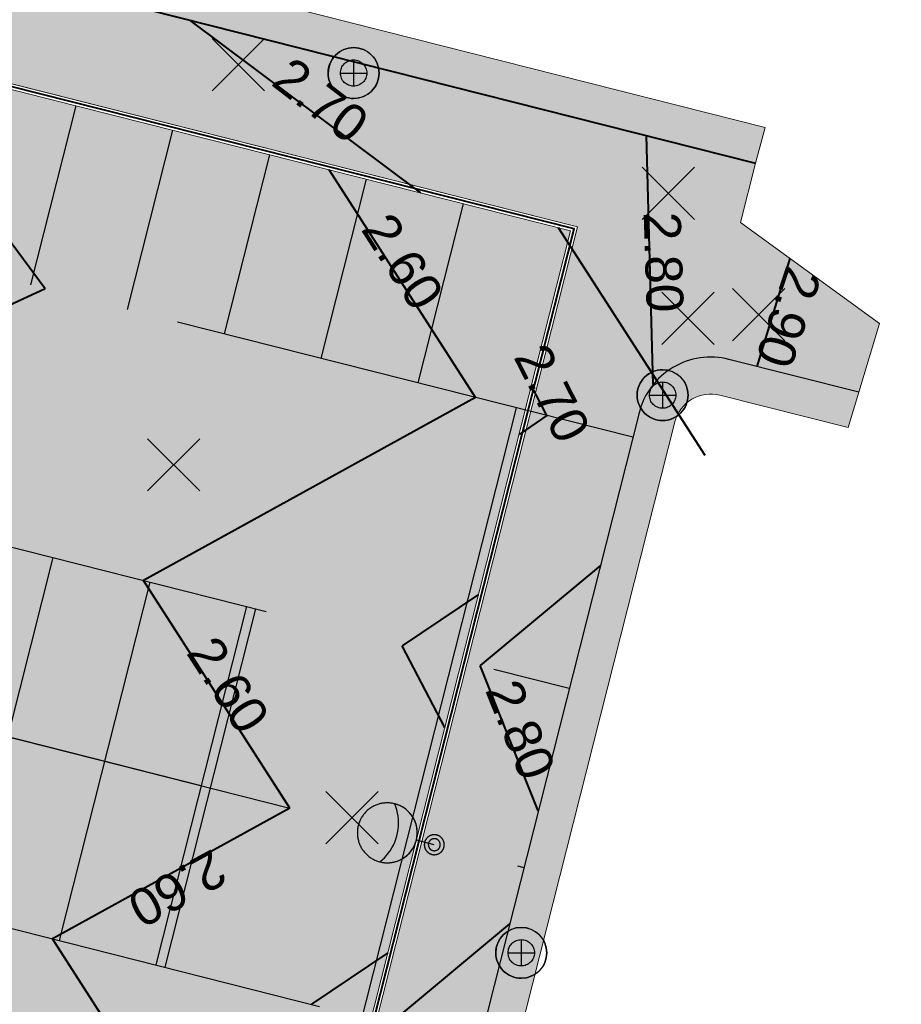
# Model space of a CAD drawing. Header units: metres. Extents: x 538891 to 1080079, y 6588829 to 13178720.
# Tile 52 of 256: x 539025 to 539049, y 6589548 to 6589575. Entities that reach past the tile are written whole.
import ezdxf

# ---------------------------------------------------------------- set-up
doc = ezdxf.new("R2010")
doc.units = ezdxf.units.M
doc.header["$LTSCALE"] = 0.4
doc.linetypes.add('#9_DASHED', pattern=[47.625, 31.75, -15.875])
doc.layers.add('KOLDE PST', color=7, linetype='Continuous')
doc.styles.add('Swis721 Lt BT', font='swissl.ttf')
doc.linetypes.add('#9_kivi_l0.8', pattern='A,0,[1,#9_kivi_l0.8.shx,S=1,R=0,X=0,Y=-0.3125],-132', length=132)

# ---------------------------------------------------------------- blocks, each defined once
blk = doc.blocks.new('#9_019061_PP_TL (2D)')
at = {"linetype": 'Continuous', "lineweight": 0, "true_color": 0xffdf7f}
h = blk.add_hatch(color=41, dxfattribs=at)
h.paths.add_polyline_path([(538967.21352994, 6589597.091775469), (538966.98678208, 6589596.17005853), (538966.6916114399, 6589594.97020697), (538965.84170785, 6589591.51539799), (538963.50484979, 6589580.65387229), (538963.32411452, 6589579.710959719), (538963.18605296, 6589578.76086059), (538963.0909456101, 6589577.80550519), (538963.03898569, 6589576.84683449), (538963.03027878, 6589575.88679619), (538963.0648425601, 6589574.92734077), (538963.14260681, 6589573.97041754), (538963.26341354, 6589573.01797065), (538965.89890284, 6589555.42568705), (538966.2254419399, 6589553.93843712), (538966.74896805, 6589552.50859079), (538967.4599752, 6589551.16211058), (538968.3455532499, 6589549.92344531), (538969.38962224, 6589548.81508613), (538970.5732244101, 6589547.85715814), (538971.87486843, 6589547.067055), (538973.2709196, 6589546.45912305), (538977.34075815, 6589545.25280541), (538983.16889697, 6589543.71456132), (538984.1353765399, 6589543.47341756), (538985.10802877, 6589543.25852059), (538986.08614101, 6589543.07002786), (538987.06899662, 6589542.908077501), (538988.05587546, 6589542.77278814), (538989.0460544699, 6589542.66425892), (538990.03880816, 6589542.58256935), (538991.03340914, 6589542.52777921), (538997.3048967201, 6589542.26736285), (538997.93192009, 6589542.23282011), (538998.55777885, 6589542.18131945), (538999.18201445, 6589542.112898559), (538999.8041695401, 6589542.02760756), (539000.42378827, 6589541.92550894), (539001.0404166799, 6589541.80667751), (539001.65360298, 6589541.671200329), (539002.2628979, 6589541.51917665), (539020.5340734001, 6589536.69679192), (539037.1420600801, 6589531.516978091), (539038.50814023, 6589531.12471841), (539039.8906190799, 6589530.79487777), (539041.28664631, 6589530.52813713), (539042.6933434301, 6589530.32504649), (539044.10780994, 6589530.18602461), (539045.5271293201, 6589530.11135813), (539046.94837505, 6589530.101201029), (539048.36861664, 6589530.15557423), (539054.93069911, 6589530.55617377), (539054.85151024, 6589531.853759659), (539048.2894022, 6589531.45315855), (539046.92814828, 6589531.40104366), (539045.56593193, 6589531.41077891), (539044.20556191, 6589531.48234422), (539042.84984321, 6589531.61559203), (539041.50157121, 6589531.81024759), (539040.1635259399, 6589532.06590954), (539038.83846635, 6589532.382050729), (539037.5291243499, 6589532.758018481), (539036.94293194, 6589532.93729109), (539036.40464037, 6589533.23055238), (539035.93615113, 6589533.62587228), (539035.55652534, 6589534.10716664), (539035.28120861, 6589534.65485332), (539035.1214026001, 6589535.24664892), (539035.08360924, 6589535.85847542), (539035.16936619, 6589536.465439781), (539042.12670358, 6589563.958035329), (539042.25968117, 6589564.326864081), (539042.46205854, 6589564.66266327), (539042.72605845, 6589564.952528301), (539043.04153554, 6589565.18531983), (539043.3963662, 6589565.352091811), (539043.77691448, 6589565.4464353), (539044.1685561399, 6589565.46472472), (539044.5562408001, 6589565.406258), (539048.0676200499, 6589564.51766056), (539048.63, 6589566.374), (539044.86703688, 6589569.10916711), (539045.27687424, 6589570.71075483), (538968.86533609, 6589590.04762865), (538968.4980071, 6589590.17989317), (538968.1633726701, 6589590.381000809), (538967.87418441, 6589590.64328814), (538967.6414621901, 6589590.9567604), (538967.47407415, 6589591.30947236), (538967.37839881, 6589591.68798355), (538967.35808197, 6589592.07787034), (538967.41389696, 6589592.46427588), (538968.4758926, 6589596.78122673)])
h.paths.add_polyline_path([(538964.6291230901, 6589580.41198481), (538964.4581458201, 6589579.519980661), (538964.3275382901, 6589578.62117797), (538964.23756585, 6589577.71740279), (538964.18841128, 6589576.810491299), (538964.18017446, 6589575.90228605), (538964.21287212, 6589574.99463222), (538964.28643783, 6589574.089373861), (538964.4007221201, 6589573.18835015), (538967.03621143, 6589555.59606655), (538967.12272478, 6589555.10217192), (538967.23352377, 6589554.613152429), (538967.36833798, 6589554.1302015), (538967.5268384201, 6589553.654497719), (538967.7086382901, 6589553.18720201), (538967.91329391, 6589552.72945476), (538968.1403058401, 6589552.282373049), (538968.38911929, 6589551.847047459), (538968.6206553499, 6589551.482008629), (538968.86752444, 6589551.12715944), (538969.1292788, 6589550.78314353), (538969.40544366, 6589550.45058486), (538969.6955181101, 6589550.13008664), (538969.99897601, 6589549.82223018), (538970.31526695, 6589549.52757387), (538970.64381724, 6589549.24665217), (538970.9577123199, 6589549.002405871), (538971.2833586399, 6589548.774062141), (538971.6199513, 6589548.56218537), (538971.96665836, 6589548.367299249), (538972.32262287, 6589548.18988548), (538972.6869650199, 6589548.03038255), (538973.0587842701, 6589547.88918472), (538973.4371616, 6589547.76664097), (538977.6915538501, 6589546.50473601), (538983.50065054, 6589544.97151779), (538984.43298816, 6589544.738892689), (538985.3712804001, 6589544.53158719), (538986.31483976, 6589544.34975318), (538987.26297493, 6589544.19352388), (538988.2149912, 6589544.06301377), (538989.1701910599, 6589543.958318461), (538990.12787465, 6589543.87951467), (538991.08734027, 6589543.82666005), (538998.82201974, 6589544.0275033), (538999.617679, 6589543.94427867), (539032.0454460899, 6589535.7380358), (539040.4602183, 6589568.989826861), (538966.2140768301, 6589587.77872058)])
at = {"linetype": 'Continuous', "lineweight": 0, "true_color": 0xadadad}
h = blk.add_hatch(color=253, dxfattribs=at)
h.paths.add_polyline_path([(538966.3280158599, 6589587.5951584), (538964.77576743, 6589580.38043427), (538964.60606295, 6589579.495070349), (538964.47642768, 6589578.60295849), (538964.38712501, 6589577.70591117), (538964.3383363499, 6589576.80575088), (538964.3301608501, 6589575.904306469), (538964.3626151, 6589575.003409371), (538964.43563318, 6589574.1048899), (538964.5490667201, 6589573.21057357), (538967.1845560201, 6589555.618289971), (538967.26828365, 6589555.13921717), (538967.37520433, 6589554.66478168), (538967.50506516, 6589554.19610564), (538967.6575590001, 6589553.73429757), (538967.83232517, 6589553.280449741), (538968.02895032, 6589552.83563561), (538968.24696937, 6589552.400907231), (538968.48586668, 6589551.97729286), (538994.85575044, 6589545.30407142), (538995.5917363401, 6589548.21239133), (538995.72471393, 6589548.581220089), (538995.9270913, 6589548.91701927), (538996.19109121, 6589549.2068843), (538996.5065683, 6589549.43967583), (538996.86139896, 6589549.60644782), (538997.24194724, 6589549.700791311), (538997.6335889, 6589549.71908073), (538998.02127356, 6589549.66061401), (538999.08765753, 6589549.39075251), (538999.45648631, 6589549.257774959), (538999.79228552, 6589549.0553976), (539000.08215057, 6589548.79139769), (539000.31494211, 6589548.4759206), (539000.4817141, 6589548.12108993), (539000.5760575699, 6589547.740541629), (539000.59434697, 6589547.34889995), (539000.5358802, 6589546.96121529), (538999.7998942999, 6589544.05289537), (539031.93682939, 6589535.92025109), (539040.2780030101, 6589568.88121016), (539008.14106792, 6589577.013854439), (539007.4050820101, 6589574.10553452), (539007.27210443, 6589573.73670576), (539007.0697270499, 6589573.40090658), (539006.8057271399, 6589573.11104155), (539006.49025005, 6589572.87825002), (539006.1354193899, 6589572.71147803), (539005.75487111, 6589572.61713455), (539005.36322945, 6589572.59884513), (539004.97554479, 6589572.657311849), (539003.90916082, 6589572.92717335), (539003.5403320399, 6589573.0601509), (539003.20453283, 6589573.26252825), (539002.91466778, 6589573.52652816), (539002.6818762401, 6589573.84200526), (539002.5151042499, 6589574.19683593), (539002.42076078, 6589574.57738423), (539002.40247139, 6589574.9690259), (539002.4609381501, 6589575.35671057), (539003.19692406, 6589578.26503048)])
h.paths.add_polyline_path([(539001.41253406, 6589566.18127084), (539001.03198577, 6589566.08692735), (539000.67715511, 6589565.92015537), (539000.36167802, 6589565.687363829), (539000.09767811, 6589565.3974988), (538999.89530074, 6589565.06169962), (538999.7623231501, 6589564.692870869), (538998.2903513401, 6589558.876231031), (538998.23188457, 6589558.48854637), (538998.25017397, 6589558.096904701), (538998.34451744, 6589557.716356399), (538998.51128943, 6589557.36152573), (538998.7440809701, 6589557.04604863), (538999.0339460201, 6589556.78204872), (538999.36974523, 6589556.57967137), (538999.73857401, 6589556.446693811), (539000.80495798, 6589556.17683231), (539001.19264264, 6589556.11836559), (539001.5842843, 6589556.13665502), (539001.96483258, 6589556.2309985), (539002.31966324, 6589556.39777049), (539002.63514033, 6589556.63056202), (539002.8991402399, 6589556.92042705), (539003.1015176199, 6589557.256226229), (539003.2344952, 6589557.62505499), (539004.70646701, 6589563.44169482), (539004.76493378, 6589563.82937949), (539004.7466443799, 6589564.22102116), (539004.65230091, 6589564.60156946), (539004.4855289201, 6589564.95640013), (539004.25273738, 6589565.27187722), (539003.96287233, 6589565.53587713), (539003.62707312, 6589565.73825449), (539003.25824434, 6589565.87123204), (539002.19186037, 6589566.14109354), (539001.80417571, 6589566.199560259)])
at = {"color": 5, "linetype": '#9_DASHED', "lineweight": 25, "true_color": 0x0000ff}
for p, q in [((539041.9596797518, 6589563.298024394), (538965.2756516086, 6589582.703855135)), ((538964.3334563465, 6589575.721625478), (539040.2423792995, 6589556.511944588)), ((538964.9696664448, 6589570.403007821), (539039.0157361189, 6589551.664744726)), ((538965.7727725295, 6589565.042155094), (539037.7890929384, 6589546.817544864))]:
    blk.add_line(p, q, dxfattribs=at)
at = {"color": 5, "linetype": 'Continuous', "lineweight": 40, "true_color": 0x0000ff}
for p, q in [((539036.2285571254, 6589569.905971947), (539029.9845752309, 6589574.580658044)), ((539026.0740180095, 6589567.318085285), (539021.3448837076, 6589573.67246745)), ((539042.5127357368, 6589564.727800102), (539042.3263491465, 6589571.457421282)), ((539037.7072977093, 6589564.374141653), (539033.7467907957, 6589570.534013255)), ((539043.9117135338, 6589562.804038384), (539039.9512066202, 6589568.963909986)), ((539045.3234812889, 6589565.212098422), (539046.2086944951, 6589568.134103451)), ((539026.0740180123, 6589567.318085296), (539016.0186290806, 6589562.642060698)), ((539039.6330238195, 6589563.886813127), (539039.2176212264, 6589564.691008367)), ((539037.7072977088, 6589564.37414165), (539028.7279871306, 6589559.425802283)), ((539039.6330238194, 6589563.886813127), (539038.8850984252, 6589563.377012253)), ((539041.082473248, 6589559.831657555), (539037.8284737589, 6589557.122812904)), ((539032.6884940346, 6589553.265930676), (539028.7279871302, 6589559.425802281)), ((539039.4022853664, 6589553.192231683), (539037.8284737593, 6589557.122812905)), ((539032.6884940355, 6589553.265930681), (539026.2747007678, 6589549.731402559)), ((539038.6291868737, 6589550.137257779), (539035.375187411, 6589547.428413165)), ((539031.819410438, 6589541.107582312), (539026.2747007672, 6589549.731402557))]:
    blk.add_line(p, q, dxfattribs=at)
at = {"color": 4, "linetype": 'Continuous', "lineweight": 40, "true_color": 0x00ffff}
for p, q in [((539037.7889367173, 6589559.045422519), (539035.7224965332, 6589557.655756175)), ((539036.8791820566, 6589555.450438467), (539035.7224965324, 6589557.655756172)), ((539035.3356503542, 6589549.351022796), (539033.26921017, 6589547.961356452))]:
    blk.add_line(p, q, dxfattribs=at)
at = {"color": 41, "linetype": 'Continuous', "lineweight": 9, "true_color": 0xffdf7f, "flags": 128}
blk.add_lwpolyline([(539054.851510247, 6589531.85375966), (539048.2894022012, 6589531.453158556, -0.09107514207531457), (539037.5291243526, 6589532.758018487, -0.4276399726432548), (539035.1693661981, 6589536.465439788), (539042.1267035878, 6589563.958035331, -0.4142136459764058), (539044.556240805, 6589565.406258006), (539048.0676200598, 6589564.51766056), (539048.63, 6589566.374), (539044.8670368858, 6589569.109167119), (539045.2768742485, 6589570.710754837), (538968.865336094, 6589590.047628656, -0.4122694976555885)], format="xyb", dxfattribs=at)
at = {"color": 5, "linetype": 'Continuous', "lineweight": 40, "true_color": 0x0000ff, "flags": 128}
blk.add_lwpolyline([(538968.4758926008, 6589596.781226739), (538967.4138969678, 6589592.464275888, 0.4122693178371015), (538968.865336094, 6589590.047628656), (539045.2768742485, 6589570.710754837)], format="xyb", dxfattribs=at)
at = {"color": 41, "linetype": 'Continuous', "lineweight": 9, "true_color": 0xffdf7f, "flags": 128}
blk.add_lwpolyline([(538966.214076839, 6589587.77872058), (538964.6291230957, 6589580.411984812, 0.09040084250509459), (538964.4007221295, 6589573.188350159), (538967.0362114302, 6589555.596066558, 0.09913386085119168), (538968.3891192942, 6589551.847047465, 0.08539055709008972), (538970.643817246, 6589549.246652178, 0.0997709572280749), (538973.4371616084, 6589547.766640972), (538977.6915538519, 6589546.504736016), (538983.5006505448, 6589544.971517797, 0.05419097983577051), (538991.0873402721, 6589543.826660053), (538998.8220197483, 6589544.027503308), (538999.6176790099, 6589543.944278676), (539032.0454460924, 6589535.738035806), (539040.4602183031, 6589568.989826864), (538966.2140768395, 6589587.77872058)], format="xyb", close=True, dxfattribs=at)
at = {"color": 6, "linetype": 'Continuous', "lineweight": 9, "true_color": 0xff00ff, "flags": 128}
for points in [[(538964.18155295, 6589575.814238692, 0.03272756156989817), (538964.4007221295, 6589573.188350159), (538967.0362114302, 6589555.596066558, 0.09913386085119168), (538968.3891192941, 6589551.847047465), (538994.964367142, 6589545.12185613), (538995.7371523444, 6589548.175592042, -0.4142136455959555), (538997.9844742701, 6589549.515198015), (538999.05085824, 6589549.245336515, -0.4142137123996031), (539000.3904642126, 6589546.99801459), (538999.6176790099, 6589543.944278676), (539032.0454460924, 6589535.738035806), (539040.4602183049, 6589568.989826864), (539008.032451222, 6589577.196069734), (539007.2596660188, 6589574.142333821, -0.4142136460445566), (539005.0123440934, 6589572.802727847), (539003.9459601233, 6589573.072589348, -0.4142137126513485), (539002.6063541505, 6589575.319911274), (539003.3791393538, 6589578.373647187), (538966.214076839, 6589587.77872058), (538965.1316541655, 6589582.747708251)], [(538964.3315290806, 6589575.816914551, 0.03272756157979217), (538964.549066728, 6589573.210573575), (538967.1845560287, 6589555.618289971, 0.0975844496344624), (538968.485866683, 6589551.977292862), (538994.8557504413, 6589545.30407142), (538995.5917363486, 6589548.212391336, -0.4142136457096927), (538998.0212735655, 6589549.66061401), (538999.0876575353, 6589549.390752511, -0.4142137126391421), (539000.5358802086, 6589546.961215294), (538999.7998943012, 6589544.052895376), (539031.9368293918, 6589535.920251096), (539040.2780030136, 6589568.881210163), (539008.1410679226, 6589577.013854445), (539007.4050820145, 6589574.105534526, -0.4142136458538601), (539004.9755447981, 6589572.657311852), (539003.909160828, 6589572.927173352, -0.4142137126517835), (539002.4609381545, 6589575.356710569), (539003.1969240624, 6589578.265030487), (538966.3280158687, 6589587.595158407), (538965.2782985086, 6589582.716157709)]]:
    blk.add_lwpolyline(points, format="xyb", dxfattribs=at)
at = {"color": 6, "linetype": '#9_kivi_l0.8', "lineweight": 40, "true_color": 0xff00ff, "flags": 128}
blk.add_lwpolyline([(538964.2565410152, 6589575.815576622, 0.03272756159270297), (538964.4748944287, 6589573.199461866), (538967.1103837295, 6589555.607178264, 0.09836368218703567), (538968.4374277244, 6589551.912186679), (538994.9100587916, 6589545.212963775), (538995.6644443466, 6589548.193991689, -0.4142136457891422), (538998.0028739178, 6589549.587906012), (538999.0692578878, 6589549.318044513, -0.4142137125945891), (539000.4631722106, 6589546.979614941), (538999.7087866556, 6589543.998587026), (539031.9911377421, 6589535.829143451), (539040.3691106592, 6589568.935518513), (539008.0867595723, 6589577.104962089), (539007.3323740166, 6589574.123934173, -0.4142136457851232), (539004.9939444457, 6589572.73001985), (539003.9275604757, 6589572.99988135, -0.4142137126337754), (539002.5336461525, 6589575.338310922), (539003.2880317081, 6589578.319338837), (538966.2710463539, 6589587.686939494), (538965.204976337, 6589582.73193298)], format="xyb", dxfattribs=at)
at = {"color": 253, "linetype": 'Continuous', "lineweight": 9, "true_color": 0xadadad, "flags": 128}
blk.add_lwpolyline([(538999.7998943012, 6589544.052895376), (539031.9368293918, 6589535.920251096), (539040.2780030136, 6589568.881210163), (539008.1410679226, 6589577.013854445), (539007.4050820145, 6589574.105534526, -0.4142136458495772), (539004.9755447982, 6589572.657311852), (539003.9091608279, 6589572.927173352, -0.4142137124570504), (539002.4609381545, 6589575.35671057), (539003.1969240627, 6589578.265030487), (538966.3280158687, 6589587.595158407), (538964.7757674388, 6589580.38043427, 0.0904008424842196), (538964.549066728, 6589573.210573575), (538967.1845560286, 6589555.618289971, 0.09758444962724), (538968.485866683, 6589551.977292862), (538994.8557504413, 6589545.30407142), (538995.5917363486, 6589548.212391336, -0.4142136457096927), (538998.0212735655, 6589549.66061401), (538999.0876575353, 6589549.390752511, -0.4142137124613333), (539000.5358802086, 6589546.961215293), (538999.7998943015, 6589544.052895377)], format="xyb", close=True, dxfattribs=at)
at = {"color": 5, "linetype": 'Continuous', "lineweight": 30, "true_color": 0x0000ff, "flags": 128}
blk.add_lwpolyline([(539048.0676200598, 6589564.51766056), (539044.556240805, 6589565.406258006, 0.4142136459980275), (539042.1267035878, 6589563.958035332), (539035.1693661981, 6589536.465439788, 0.410533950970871), (539037.3051732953, 6589532.830622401), (539037.8707445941, 6589532.653307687)], format="xyb", dxfattribs=at)
at = {"color": 5, "true_color": 0x0000ff, "attachment_point": 8, "line_spacing_factor": 0.25, "style": 'Swis721 Lt BT'}
for s, insert, char_height, rotation in [('2.70', (539033.2130764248, 6589572.01003457), 1, 322.3962571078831), ('2.60', (539035.3107561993, 6589567.774182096), 1, 302.59870466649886), ('2.80', (539042.2797134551, 6589568.018020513), 1, 271.85195109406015), ('2.90', (539045.6846672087, 6589566.703914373), 0.9999999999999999, 251.59832639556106), ('2.70', (539039.3263266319, 6589564.258466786), 1, 297.0141746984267), ('2.60', (539030.59493096, 6589556.323397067), 1, 302.9811478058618), ('2.80', (539038.449237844, 6589555.199375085), 0.9999999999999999, 291.8766138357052), ('2.60', (539029.4008338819, 6589551.539901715), 1, 208.61634028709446)]:
    blk.add_mtext(s, dxfattribs=dict(at, insert=insert, char_height=char_height, rotation=rotation))
blk = doc.blocks.new('KOLDE PST TL')
at = {"color": 7}
blk.add_blockref('#9_019061_PP_TL (2D)', (0, 0), dxfattribs=at)
blk = doc.blocks.new('#13_Kolde pst HP -xref$0$likvideeritav')
at = {"color": 1, "linetype": 'Continuous', "lineweight": 25, "true_color": 0xff0000}
for p, q in [((0.7071067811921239, -0.7071067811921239), (-0.7071067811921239, 0.7071067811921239)), ((0.7071067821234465, 0.7071067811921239), (-0.7071067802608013, -0.7071067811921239))]:
    blk.add_line(p, q, dxfattribs=at)
blk = doc.blocks.new('#13_KOLDE TAIM (2D)')
at = {"linetype": 'Continuous', "lineweight": 0, "true_color": 0xc4f877}
h = blk.add_hatch(color=71, dxfattribs=at)
edge = h.paths.add_edge_path()
edge.add_line((539045.535255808, 6589571.676891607), (538969.11066473, 6589591.017068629))
edge.add_arc((538969.3559929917, 6589591.986508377), 0.9999996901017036, 166.1793209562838, 255.7987617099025, ccw=False)
edge.add_line((538968.3849451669, 6589592.225392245), (538969.4469408, 6589596.542343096))
edge.add_line((538969.4469408, 6589596.542343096), (538968.4758926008, 6589596.781226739))
edge.add_line((538968.4758926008, 6589596.781226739), (538967.4138969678, 6589592.464275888))
edge.add_arc((538969.3559926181, 6589591.986508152), 1.999999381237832, 166.1793209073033, 255.7987616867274)
edge.add_line((538968.8653360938, 6589590.047628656), (539045.2768742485, 6589570.710754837))
edge.add_line((539045.2768742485, 6589570.710754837), (539045.535255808, 6589571.676891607))
h = blk.add_hatch(color=71, dxfattribs=at)
edge = h.paths.add_edge_path()
edge.add_line((539038.5740683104, 6589535.050233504), (539037.8043244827, 6589535.284078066))
edge.add_line((539037.8043244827, 6589535.284078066), (539036.0932318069, 6589535.748127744))
edge.add_arc((539038.5600260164, 6589535.748127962), 2.466794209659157, 168.9693173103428, 180.0000050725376, ccw=False)
edge.add_line((539036.1388061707, 6589536.220111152), (539043.0961435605, 6589563.712706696))
edge.add_arc((539044.0655834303, 6589563.467378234), 0.999999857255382, 75.79873594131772, 165.7987522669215, ccw=False)
edge.add_line((539044.3109121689, 6589564.436818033), (539047.7773756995, 6589563.55958706))
edge.add_line((539047.7773756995, 6589563.55958706), (539048.0676200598, 6589564.51766056))
edge.add_line((539048.0676200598, 6589564.51766056), (539044.556240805, 6589565.406258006))
edge.add_arc((539044.0655833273, 6589563.467378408), 1.999999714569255, 75.79873593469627, 165.7987522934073)
edge.add_line((539042.1267035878, 6589563.958035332), (539035.1693661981, 6589536.465439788))
edge.add_arc((539038.078605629, 6589535.729570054), 3.000862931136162, 165.8052014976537, 251.6550502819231)
edge.add_line((539037.1341224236, 6589532.881214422), (539037.8577993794, 6589532.657571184))
edge.add_line((539037.8577993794, 6589532.657571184), (539038.5740683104, 6589535.050233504))
at = {"color": 71, "linetype": 'Continuous', "lineweight": 5, "true_color": 0xc4f877, "flags": 128}
for points in [[(539045.535255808, 6589571.676891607), (538969.11066473, 6589591.017068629, -0.4122694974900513), (538968.3849451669, 6589592.225392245), (538969.4469408, 6589596.542343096), (538968.4758926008, 6589596.781226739), (538967.4138969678, 6589592.464275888, 0.4122694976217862), (538968.8653360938, 6589590.047628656), (539045.2768742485, 6589570.710754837)], [(539038.5740683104, 6589535.050233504), (539037.8043244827, 6589535.284078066), (539036.0932318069, 6589535.748127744, -0.04816765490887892), (539036.1388061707, 6589536.220111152), (539043.0961435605, 6589563.712706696, -0.4142136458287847), (539044.3109121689, 6589564.436818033), (539047.7773756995, 6589563.55958706), (539048.0676200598, 6589564.51766056), (539044.556240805, 6589565.406258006, 0.4142136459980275), (539042.1267035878, 6589563.958035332), (539035.1693661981, 6589536.465439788, 0.3931538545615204), (539037.1341224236, 6589532.881214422), (539037.8577993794, 6589532.657571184)]]:
    blk.add_lwpolyline(points, format="xyb", close=True, dxfattribs=at)
at = {"color": 1, "true_color": 0xff0000}
for p in [(539031.2967948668, 6589573.374416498), (539042.9181365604, 6589569.898944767), (539043.4507518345, 6589566.513512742), (539045.3640962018, 6589566.611893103), (539029.5489756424, 6589562.553544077), (539034.3678021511, 6589553.008144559)]:
    blk.add_blockref('#13_Kolde pst HP -xref$0$likvideeritav', p, dxfattribs=at)
blk = doc.blocks.new('Kolde pst Taim')
at = {"color": 13, "true_color": 0xff4646}
blk.add_blockref('#13_KOLDE TAIM (2D)', (0, 0), dxfattribs=at)
blk = doc.blocks.new('#15_Kolde pst ELV-3 (2D)')
at = {"color": 1, "linetype": 'Continuous', "lineweight": 25, "true_color": 0xff0000}
for p, q in [((539034.4106605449, 6589573.506269), (539034.4106605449, 6589572.794428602)), ((539034.0547403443, 6589573.150348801), (539034.766580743, 6589573.150348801)), ((539042.7639219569, 6589564.793903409), (539042.7639219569, 6589564.08206301)), ((539042.4080017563, 6589564.437983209), (539043.1198421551, 6589564.437983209)), ((539036.5921361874, 6589552.278066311), (539036.1074162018, 6589552.40073063)), ((539038.9425451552, 6589549.710133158), (539038.9425451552, 6589548.998292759)), ((539038.5866249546, 6589549.354212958), (539039.2984653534, 6589549.354212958))]:
    blk.add_line(p, q, dxfattribs=at)
at = {"color": 1, "linetype": 'Continuous', "lineweight": 25, "true_color": 0xff0000, "flags": 128}
for points in [[(539035.0983879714, 6589573.150348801), (539035.0950763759, 6589573.082939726), (539035.0851734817, 6589573.016179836), (539035.0687746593, 6589572.950712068), (539035.0460378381, 6589572.887166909), (539035.0171819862, 6589572.826156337), (539034.9824850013, 6589572.768267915), (539034.9422810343, 6589572.714059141), (539034.8969572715, 6589572.664052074), (539034.8469502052, 6589572.618728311), (539034.792741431, 6589572.578524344), (539034.734853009, 6589572.54382736), (539034.6738424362, 6589572.514971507), (539034.610297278, 6589572.492234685), (539034.544829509, 6589572.475835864), (539034.4780696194, 6589572.465932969), (539034.4106605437, 6589572.462621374), (539034.3432514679, 6589572.465932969), (539034.2764915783, 6589572.475835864), (539034.2110238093, 6589572.492234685), (539034.1474786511, 6589572.514971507), (539034.0864680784, 6589572.54382736), (539034.0285796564, 6589572.578524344), (539033.9743708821, 6589572.618728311), (539033.9243638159, 6589572.664052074), (539033.879040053, 6589572.714059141), (539033.838836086, 6589572.768267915), (539033.8041391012, 6589572.826156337), (539033.7752832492, 6589572.887166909), (539033.7525464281, 6589572.950712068), (539033.7361476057, 6589573.016179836), (539033.7262447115, 6589573.082939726), (539033.7229331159, 6589573.150348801), (539033.7262447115, 6589573.217757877), (539033.7361476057, 6589573.284517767), (539033.7525464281, 6589573.349985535), (539033.7752832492, 6589573.413530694), (539033.8041391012, 6589573.474541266), (539033.838836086, 6589573.532429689), (539033.879040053, 6589573.586638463), (539033.9243638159, 6589573.636645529), (539033.9743708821, 6589573.681969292), (539034.0285796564, 6589573.72217326), (539034.0864680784, 6589573.756870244), (539034.1474786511, 6589573.785726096), (539034.2110238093, 6589573.808462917), (539034.2764915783, 6589573.82486174), (539034.3432514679, 6589573.834764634), (539034.4106605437, 6589573.838076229), (539034.4780696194, 6589573.834764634), (539034.544829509, 6589573.82486174), (539034.610297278, 6589573.808462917), (539034.6738424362, 6589573.785726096), (539034.734853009, 6589573.756870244), (539034.792741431, 6589573.72217326), (539034.8469502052, 6589573.681969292), (539034.8969572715, 6589573.636645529), (539034.9422810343, 6589573.586638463), (539034.9824850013, 6589573.532429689), (539035.0171819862, 6589573.474541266), (539035.0460378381, 6589573.413530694), (539035.0687746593, 6589573.349985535), (539035.0851734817, 6589573.284517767), (539035.0950763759, 6589573.217757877)], [(539034.766580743, 6589573.150348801), (539034.76486689, 6589573.115462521), (539034.7597418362, 6589573.080912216), (539034.7512549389, 6589573.047030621), (539034.7394879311, 6589573.014144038), (539034.7245541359, 6589572.982569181), (539034.7065973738, 6589572.952610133), (539034.6857905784, 6589572.924555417), (539034.6623341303, 6589572.898675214), (539034.6364539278, 6589572.875218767), (539034.6083992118, 6589572.854411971), (539034.5784401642, 6589572.83645521), (539034.5468653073, 6589572.821521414), (539034.5139787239, 6589572.809754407), (539034.4800971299, 6589572.801267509), (539034.4455468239, 6589572.796142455), (539034.4106605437, 6589572.794428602), (539034.3757742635, 6589572.796142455), (539034.3412239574, 6589572.801267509), (539034.3073423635, 6589572.809754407), (539034.2744557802, 6589572.821521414), (539034.2428809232, 6589572.83645521), (539034.2129218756, 6589572.854411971), (539034.1848671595, 6589572.875218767), (539034.158986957, 6589572.898675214), (539034.1355305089, 6589572.924555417), (539034.1147237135, 6589572.952610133), (539034.0967669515, 6589572.982569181), (539034.0818331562, 6589573.014144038), (539034.0700661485, 6589573.047030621), (539034.0615792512, 6589573.080912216), (539034.0564541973, 6589573.115462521), (539034.0547403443, 6589573.150348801), (539034.0564541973, 6589573.185235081), (539034.0615792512, 6589573.219785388), (539034.0700661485, 6589573.253666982), (539034.0818331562, 6589573.286553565), (539034.0967669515, 6589573.318128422), (539034.1147237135, 6589573.34808747), (539034.1355305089, 6589573.376142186), (539034.158986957, 6589573.402022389), (539034.1848671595, 6589573.425478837), (539034.2129218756, 6589573.446285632), (539034.2428809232, 6589573.464242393), (539034.2744557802, 6589573.47917619), (539034.3073423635, 6589573.490943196), (539034.3412239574, 6589573.499430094), (539034.3757742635, 6589573.504555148), (539034.4106605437, 6589573.506269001), (539034.4455468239, 6589573.504555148), (539034.4800971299, 6589573.499430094), (539034.5139787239, 6589573.490943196), (539034.5468653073, 6589573.47917619), (539034.5784401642, 6589573.464242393), (539034.6083992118, 6589573.446285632), (539034.6364539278, 6589573.425478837), (539034.6623341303, 6589573.402022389), (539034.6857905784, 6589573.376142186), (539034.7065973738, 6589573.34808747), (539034.7245541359, 6589573.318128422), (539034.7394879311, 6589573.286553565), (539034.7512549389, 6589573.253666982), (539034.7597418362, 6589573.219785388), (539034.76486689, 6589573.185235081)], [(539034.766580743, 6589573.150348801), (539034.76486689, 6589573.115462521), (539034.7597418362, 6589573.080912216), (539034.7512549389, 6589573.047030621), (539034.7394879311, 6589573.014144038), (539034.7245541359, 6589572.982569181), (539034.7065973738, 6589572.952610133), (539034.6857905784, 6589572.924555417), (539034.6623341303, 6589572.898675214), (539034.6364539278, 6589572.875218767), (539034.6083992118, 6589572.854411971), (539034.5784401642, 6589572.83645521), (539034.5468653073, 6589572.821521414), (539034.5139787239, 6589572.809754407), (539034.4800971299, 6589572.801267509), (539034.4455468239, 6589572.796142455), (539034.4106605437, 6589572.794428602), (539034.3757742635, 6589572.796142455), (539034.3412239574, 6589572.801267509), (539034.3073423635, 6589572.809754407), (539034.2744557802, 6589572.821521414), (539034.2428809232, 6589572.83645521), (539034.2129218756, 6589572.854411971), (539034.1848671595, 6589572.875218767), (539034.158986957, 6589572.898675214), (539034.1355305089, 6589572.924555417), (539034.1147237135, 6589572.952610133), (539034.0967669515, 6589572.982569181), (539034.0818331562, 6589573.014144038), (539034.0700661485, 6589573.047030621), (539034.0615792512, 6589573.080912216), (539034.0564541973, 6589573.115462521), (539034.0547403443, 6589573.150348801), (539034.0564541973, 6589573.185235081), (539034.0615792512, 6589573.219785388), (539034.0700661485, 6589573.253666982), (539034.0818331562, 6589573.286553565), (539034.0967669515, 6589573.318128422), (539034.1147237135, 6589573.34808747), (539034.1355305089, 6589573.376142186), (539034.158986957, 6589573.402022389), (539034.1848671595, 6589573.425478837), (539034.2129218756, 6589573.446285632), (539034.2428809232, 6589573.464242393), (539034.2744557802, 6589573.47917619), (539034.3073423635, 6589573.490943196), (539034.3412239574, 6589573.499430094), (539034.3757742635, 6589573.504555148), (539034.4106605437, 6589573.506269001), (539034.4455468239, 6589573.504555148), (539034.4800971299, 6589573.499430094), (539034.5139787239, 6589573.490943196), (539034.5468653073, 6589573.47917619), (539034.5784401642, 6589573.464242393), (539034.6083992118, 6589573.446285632), (539034.6364539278, 6589573.425478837), (539034.6623341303, 6589573.402022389), (539034.6857905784, 6589573.376142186), (539034.7065973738, 6589573.34808747), (539034.7245541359, 6589573.318128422), (539034.7394879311, 6589573.286553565), (539034.7512549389, 6589573.253666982), (539034.7597418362, 6589573.219785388), (539034.76486689, 6589573.185235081)], [(539043.4516493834, 6589564.437983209), (539043.4483377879, 6589564.370574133), (539043.4384348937, 6589564.303814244), (539043.4220360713, 6589564.238346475), (539043.3992992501, 6589564.174801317), (539043.3704433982, 6589564.113790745), (539043.3357464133, 6589564.055902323), (539043.2955424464, 6589564.001693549), (539043.2502186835, 6589563.951686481), (539043.2002116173, 6589563.906362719), (539043.146002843, 6589563.866158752), (539043.088114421, 6589563.831461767), (539043.0271038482, 6589563.802605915), (539042.96355869, 6589563.779869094), (539042.898090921, 6589563.763470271), (539042.8313310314, 6589563.753567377), (539042.7639219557, 6589563.750255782), (539042.6965128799, 6589563.753567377), (539042.6297529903, 6589563.763470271), (539042.5642852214, 6589563.779869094), (539042.5007400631, 6589563.802605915), (539042.4397294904, 6589563.831461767), (539042.3818410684, 6589563.866158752), (539042.3276322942, 6589563.906362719), (539042.2776252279, 6589563.951686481), (539042.232301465, 6589564.001693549), (539042.1920974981, 6589564.055902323), (539042.1574005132, 6589564.113790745), (539042.1285446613, 6589564.174801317), (539042.1058078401, 6589564.238346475), (539042.0894090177, 6589564.303814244), (539042.0795061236, 6589564.370574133), (539042.076194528, 6589564.437983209), (539042.0795061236, 6589564.505392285), (539042.0894090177, 6589564.572152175), (539042.1058078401, 6589564.637619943), (539042.1285446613, 6589564.701165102), (539042.1574005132, 6589564.762175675), (539042.1920974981, 6589564.820064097), (539042.232301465, 6589564.874272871), (539042.2776252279, 6589564.924279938), (539042.3276322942, 6589564.969603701), (539042.3818410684, 6589565.009807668), (539042.4397294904, 6589565.044504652), (539042.5007400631, 6589565.073360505), (539042.5642852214, 6589565.096097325), (539042.6297529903, 6589565.112496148), (539042.6965128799, 6589565.122399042), (539042.7639219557, 6589565.125710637), (539042.8313310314, 6589565.122399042), (539042.898090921, 6589565.112496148), (539042.96355869, 6589565.096097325), (539043.0271038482, 6589565.073360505), (539043.088114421, 6589565.044504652), (539043.146002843, 6589565.009807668), (539043.2002116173, 6589564.969603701), (539043.2502186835, 6589564.924279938), (539043.2955424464, 6589564.874272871), (539043.3357464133, 6589564.820064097), (539043.3704433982, 6589564.762175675), (539043.3992992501, 6589564.701165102), (539043.4220360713, 6589564.637619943), (539043.4384348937, 6589564.572152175), (539043.4483377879, 6589564.505392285)], [(539043.1198421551, 6589564.437983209), (539043.118128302, 6589564.403096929), (539043.1130032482, 6589564.368546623), (539043.1045163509, 6589564.334665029), (539043.0927493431, 6589564.301778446), (539043.0778155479, 6589564.270203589), (539043.0598587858, 6589564.240244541), (539043.0390519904, 6589564.212189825), (539043.0155955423, 6589564.186309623), (539042.9897153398, 6589564.162853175), (539042.9616606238, 6589564.142046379), (539042.9317015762, 6589564.124089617), (539042.9001267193, 6589564.109155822), (539042.8672401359, 6589564.097388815), (539042.833358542, 6589564.088901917), (539042.7988082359, 6589564.083776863), (539042.7639219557, 6589564.08206301), (539042.7290356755, 6589564.083776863), (539042.6944853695, 6589564.088901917), (539042.6606037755, 6589564.097388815), (539042.6277171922, 6589564.109155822), (539042.5961423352, 6589564.124089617), (539042.5661832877, 6589564.142046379), (539042.5381285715, 6589564.162853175), (539042.512248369, 6589564.186309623), (539042.4887919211, 6589564.212189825), (539042.4679851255, 6589564.240244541), (539042.4500283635, 6589564.270203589), (539042.4350945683, 6589564.301778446), (539042.4233275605, 6589564.334665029), (539042.4148406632, 6589564.368546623), (539042.4097156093, 6589564.403096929), (539042.4080017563, 6589564.437983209), (539042.4097156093, 6589564.472869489), (539042.4148406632, 6589564.507419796), (539042.4233275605, 6589564.54130139), (539042.4350945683, 6589564.574187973), (539042.4500283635, 6589564.60576283), (539042.4679851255, 6589564.635721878), (539042.4887919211, 6589564.663776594), (539042.512248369, 6589564.689656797), (539042.5381285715, 6589564.713113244), (539042.5661832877, 6589564.733920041), (539042.5961423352, 6589564.751876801), (539042.6277171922, 6589564.766810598), (539042.6606037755, 6589564.778577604), (539042.6944853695, 6589564.787064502), (539042.7290356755, 6589564.792189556), (539042.7639219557, 6589564.793903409), (539042.7988082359, 6589564.792189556), (539042.833358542, 6589564.787064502), (539042.8672401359, 6589564.778577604), (539042.9001267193, 6589564.766810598), (539042.9317015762, 6589564.751876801), (539042.9616606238, 6589564.733920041), (539042.9897153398, 6589564.713113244), (539043.0155955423, 6589564.689656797), (539043.0390519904, 6589564.663776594), (539043.0598587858, 6589564.635721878), (539043.0778155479, 6589564.60576283), (539043.0927493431, 6589564.574187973), (539043.1045163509, 6589564.54130139), (539043.1130032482, 6589564.507419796), (539043.118128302, 6589564.472869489)], [(539043.1198421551, 6589564.437983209), (539043.118128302, 6589564.403096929), (539043.1130032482, 6589564.368546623), (539043.1045163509, 6589564.334665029), (539043.0927493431, 6589564.301778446), (539043.0778155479, 6589564.270203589), (539043.0598587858, 6589564.240244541), (539043.0390519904, 6589564.212189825), (539043.0155955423, 6589564.186309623), (539042.9897153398, 6589564.162853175), (539042.9616606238, 6589564.142046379), (539042.9317015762, 6589564.124089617), (539042.9001267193, 6589564.109155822), (539042.8672401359, 6589564.097388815), (539042.833358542, 6589564.088901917), (539042.7988082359, 6589564.083776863), (539042.7639219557, 6589564.08206301), (539042.7290356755, 6589564.083776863), (539042.6944853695, 6589564.088901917), (539042.6606037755, 6589564.097388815), (539042.6277171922, 6589564.109155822), (539042.5961423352, 6589564.124089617), (539042.5661832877, 6589564.142046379), (539042.5381285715, 6589564.162853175), (539042.512248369, 6589564.186309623), (539042.4887919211, 6589564.212189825), (539042.4679851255, 6589564.240244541), (539042.4500283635, 6589564.270203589), (539042.4350945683, 6589564.301778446), (539042.4233275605, 6589564.334665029), (539042.4148406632, 6589564.368546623), (539042.4097156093, 6589564.403096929), (539042.4080017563, 6589564.437983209), (539042.4097156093, 6589564.472869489), (539042.4148406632, 6589564.507419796), (539042.4233275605, 6589564.54130139), (539042.4350945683, 6589564.574187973), (539042.4500283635, 6589564.60576283), (539042.4679851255, 6589564.635721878), (539042.4887919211, 6589564.663776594), (539042.512248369, 6589564.689656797), (539042.5381285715, 6589564.713113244), (539042.5661832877, 6589564.733920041), (539042.5961423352, 6589564.751876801), (539042.6277171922, 6589564.766810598), (539042.6606037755, 6589564.778577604), (539042.6944853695, 6589564.787064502), (539042.7290356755, 6589564.792189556), (539042.7639219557, 6589564.793903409), (539042.7988082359, 6589564.792189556), (539042.833358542, 6589564.787064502), (539042.8672401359, 6589564.778577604), (539042.9001267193, 6589564.766810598), (539042.9317015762, 6589564.751876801), (539042.9616606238, 6589564.733920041), (539042.9897153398, 6589564.713113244), (539043.0155955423, 6589564.689656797), (539043.0390519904, 6589564.663776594), (539043.0598587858, 6589564.635721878), (539043.0778155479, 6589564.60576283), (539043.0927493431, 6589564.574187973), (539043.1045163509, 6589564.54130139), (539043.1130032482, 6589564.507419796), (539043.118128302, 6589564.472869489)], [(539039.6302725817, 6589549.354212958), (539039.6269609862, 6589549.286803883), (539039.617058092, 6589549.220043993), (539039.6006592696, 6589549.154576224), (539039.5779224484, 6589549.091031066), (539039.5490665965, 6589549.030020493), (539039.5143696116, 6589548.972132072), (539039.4741656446, 6589548.917923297), (539039.4288418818, 6589548.86791623), (539039.3788348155, 6589548.822592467), (539039.3246260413, 6589548.7823885), (539039.2667376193, 6589548.747691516), (539039.2057270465, 6589548.718835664), (539039.1421818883, 6589548.696098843), (539039.0767141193, 6589548.67970002), (539039.0099542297, 6589548.669797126), (539038.942545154, 6589548.666485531), (539038.8751360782, 6589548.669797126), (539038.8083761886, 6589548.67970002), (539038.7429084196, 6589548.696098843), (539038.6793632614, 6589548.718835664), (539038.6183526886, 6589548.747691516), (539038.5604642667, 6589548.7823885), (539038.5062554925, 6589548.822592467), (539038.4562484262, 6589548.86791623), (539038.4109246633, 6589548.917923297), (539038.3707206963, 6589548.972132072), (539038.3360237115, 6589549.030020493), (539038.3071678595, 6589549.091031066), (539038.2844310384, 6589549.154576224), (539038.268032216, 6589549.220043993), (539038.2581293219, 6589549.286803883), (539038.2548177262, 6589549.354212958), (539038.2581293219, 6589549.421622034), (539038.268032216, 6589549.488381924), (539038.2844310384, 6589549.553849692), (539038.3071678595, 6589549.617394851), (539038.3360237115, 6589549.678405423), (539038.3707206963, 6589549.736293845), (539038.4109246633, 6589549.79050262), (539038.4562484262, 6589549.840509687), (539038.5062554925, 6589549.88583345), (539038.5604642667, 6589549.926037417), (539038.6183526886, 6589549.960734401), (539038.6793632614, 6589549.989590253), (539038.7429084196, 6589550.012327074), (539038.8083761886, 6589550.028725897), (539038.8751360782, 6589550.038628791), (539038.942545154, 6589550.041940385), (539039.0099542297, 6589550.038628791), (539039.0767141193, 6589550.028725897), (539039.1421818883, 6589550.012327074), (539039.2057270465, 6589549.989590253), (539039.2667376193, 6589549.960734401), (539039.3246260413, 6589549.926037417), (539039.3788348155, 6589549.88583345), (539039.4288418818, 6589549.840509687), (539039.4741656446, 6589549.79050262), (539039.5143696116, 6589549.736293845), (539039.5490665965, 6589549.678405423), (539039.5779224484, 6589549.617394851), (539039.6006592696, 6589549.553849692), (539039.617058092, 6589549.488381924), (539039.6269609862, 6589549.421622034)], [(539039.2984653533, 6589549.354212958), (539039.2967515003, 6589549.319326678), (539039.2916264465, 6589549.284776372), (539039.2831395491, 6589549.250894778), (539039.2713725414, 6589549.218008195), (539039.2564387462, 6589549.186433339), (539039.2384819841, 6589549.156474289), (539039.2176751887, 6589549.128419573), (539039.1942187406, 6589549.102539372), (539039.1683385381, 6589549.079082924), (539039.1402838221, 6589549.058276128), (539039.1103247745, 6589549.040319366), (539039.0787499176, 6589549.025385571), (539039.0458633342, 6589549.013618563), (539039.0119817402, 6589549.005131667), (539038.9774314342, 6589549.000006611), (539038.942545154, 6589548.998292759), (539038.9076588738, 6589549.000006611), (539038.8731085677, 6589549.005131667), (539038.8392269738, 6589549.013618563), (539038.8063403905, 6589549.025385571), (539038.7747655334, 6589549.040319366), (539038.744806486, 6589549.058276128), (539038.7167517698, 6589549.079082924), (539038.6908715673, 6589549.102539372), (539038.6674151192, 6589549.128419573), (539038.6466083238, 6589549.156474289), (539038.6286515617, 6589549.186433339), (539038.6137177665, 6589549.218008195), (539038.6019507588, 6589549.250894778), (539038.5934638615, 6589549.284776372), (539038.5883388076, 6589549.319326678), (539038.5866249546, 6589549.354212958), (539038.5883388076, 6589549.389099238), (539038.5934638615, 6589549.423649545), (539038.6019507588, 6589549.457531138), (539038.6137177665, 6589549.490417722), (539038.6286515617, 6589549.521992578), (539038.6466083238, 6589549.551951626), (539038.6674151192, 6589549.580006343), (539038.6908715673, 6589549.605886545), (539038.7167517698, 6589549.629342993), (539038.744806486, 6589549.650149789), (539038.7747655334, 6589549.66810655), (539038.8063403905, 6589549.683040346), (539038.8392269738, 6589549.694807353), (539038.8731085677, 6589549.70329425), (539038.9076588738, 6589549.708419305), (539038.942545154, 6589549.710133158), (539038.9774314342, 6589549.708419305), (539039.0119817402, 6589549.70329425), (539039.0458633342, 6589549.694807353), (539039.0787499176, 6589549.683040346), (539039.1103247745, 6589549.66810655), (539039.1402838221, 6589549.650149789), (539039.1683385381, 6589549.629342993), (539039.1942187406, 6589549.605886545), (539039.2176751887, 6589549.580006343), (539039.2384819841, 6589549.551951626), (539039.2564387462, 6589549.521992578), (539039.2713725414, 6589549.490417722), (539039.2831395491, 6589549.457531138), (539039.2916264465, 6589549.423649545), (539039.2967515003, 6589549.389099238)], [(539039.2984653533, 6589549.354212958), (539039.2967515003, 6589549.319326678), (539039.2916264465, 6589549.284776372), (539039.2831395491, 6589549.250894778), (539039.2713725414, 6589549.218008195), (539039.2564387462, 6589549.186433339), (539039.2384819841, 6589549.156474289), (539039.2176751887, 6589549.128419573), (539039.1942187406, 6589549.102539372), (539039.1683385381, 6589549.079082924), (539039.1402838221, 6589549.058276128), (539039.1103247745, 6589549.040319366), (539039.0787499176, 6589549.025385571), (539039.0458633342, 6589549.013618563), (539039.0119817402, 6589549.005131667), (539038.9774314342, 6589549.000006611), (539038.942545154, 6589548.998292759), (539038.9076588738, 6589549.000006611), (539038.8731085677, 6589549.005131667), (539038.8392269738, 6589549.013618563), (539038.8063403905, 6589549.025385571), (539038.7747655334, 6589549.040319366), (539038.744806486, 6589549.058276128), (539038.7167517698, 6589549.079082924), (539038.6908715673, 6589549.102539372), (539038.6674151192, 6589549.128419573), (539038.6466083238, 6589549.156474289), (539038.6286515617, 6589549.186433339), (539038.6137177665, 6589549.218008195), (539038.6019507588, 6589549.250894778), (539038.5934638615, 6589549.284776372), (539038.5883388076, 6589549.319326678), (539038.5866249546, 6589549.354212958), (539038.5883388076, 6589549.389099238), (539038.5934638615, 6589549.423649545), (539038.6019507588, 6589549.457531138), (539038.6137177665, 6589549.490417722), (539038.6286515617, 6589549.521992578), (539038.6466083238, 6589549.551951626), (539038.6674151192, 6589549.580006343), (539038.6908715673, 6589549.605886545), (539038.7167517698, 6589549.629342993), (539038.744806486, 6589549.650149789), (539038.7747655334, 6589549.66810655), (539038.8063403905, 6589549.683040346), (539038.8392269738, 6589549.694807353), (539038.8731085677, 6589549.70329425), (539038.9076588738, 6589549.708419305), (539038.942545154, 6589549.710133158), (539038.9774314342, 6589549.708419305), (539039.0119817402, 6589549.70329425), (539039.0458633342, 6589549.694807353), (539039.0787499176, 6589549.683040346), (539039.1103247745, 6589549.66810655), (539039.1402838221, 6589549.650149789), (539039.1683385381, 6589549.629342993), (539039.1942187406, 6589549.605886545), (539039.2176751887, 6589549.580006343), (539039.2384819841, 6589549.551951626), (539039.2564387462, 6589549.521992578), (539039.2713725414, 6589549.490417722), (539039.2831395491, 6589549.457531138), (539039.2916264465, 6589549.423649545), (539039.2967515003, 6589549.389099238)]]:
    blk.add_lwpolyline(points, close=True, dxfattribs=at)
for points in [[(539035.0983879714, 6589573.150348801, 0.4142135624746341), (539034.4106605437, 6589573.838076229, 0.4142135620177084), (539033.7229331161, 6589573.150348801, 0.414213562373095), (539034.4106605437, 6589572.462621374, 0.4142135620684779), (539035.0983879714, 6589573.150348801)], [(539043.4516493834, 6589564.437983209, 0.4142135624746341), (539042.7639219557, 6589565.125710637, 0.4142135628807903), (539042.076194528, 6589564.437983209, 0.4142135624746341), (539042.7639219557, 6589563.750255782, 0.4142135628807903), (539043.4516493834, 6589564.437983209)], [(539039.6302725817, 6589549.354212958, 0.414213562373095), (539038.9425451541, 6589550.041940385, 0.4142135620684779), (539038.2548177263, 6589549.354212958, 0.4142135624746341), (539038.9425451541, 6589548.666485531, 0.4142135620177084), (539039.6302725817, 6589549.354212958)]]:
    blk.add_lwpolyline(points, format="xyb", close=True, dxfattribs=at)
blk.add_lwpolyline([(539035.1234536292, 6589551.814200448), (539035.1835350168, 6589551.865711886), (539035.2414881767, 6589551.921672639), (539035.2968590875, 6589551.981984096), (539035.3491944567, 6589552.046488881), (539035.3989043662, 6589552.116249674), (539035.4445609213, 6589552.189838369), (539035.4857492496, 6589552.266899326), (539035.5220970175, 6589552.347019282), (539035.5532841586, 6589552.429733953), (539035.5790513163, 6589552.514536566), (539035.5992065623, 6589552.600887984), (539035.6136300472, 6589552.688228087), (539035.6222763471, 6589552.775987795), (539035.6251744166, 6589552.863601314), (539035.6220804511, 6589552.955751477), (539035.6128377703, 6589553.046493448), (539035.5977259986, 6589553.135248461), (539035.5770905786, 6589553.221494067), (539035.551330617, 6589553.304772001), (539035.5208860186, 6589553.384693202)], dxfattribs=at)
for points in [[(539036.1074162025, 6589552.400730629, 0.4142135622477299), (539035.5208860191, 6589553.384693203)], [(539035.1234536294, 6589551.814200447, 0.4142135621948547), (539036.1074162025, 6589552.400730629)]]:
    blk.add_lwpolyline(points, format="xyb", dxfattribs=at)
at = {"color": 1, "linetype": 'Continuous', "lineweight": 25, "true_color": 0xff0000}
for points in [[(539035.4507222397, 6589551.799712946), (539035.2364341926, 6589551.76526743), (539034.8308308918, 6589551.919894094), (539034.5568814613, 6589552.256606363), (539034.4879904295, 6589552.685182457), (539034.642617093, 6589553.090785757), (539034.9793293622, 6589553.364735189), (539035.4079054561, 6589553.43362622), (539035.813508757, 6589553.278999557), (539036.0874581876, 6589552.942287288), (539036.1563492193, 6589552.513711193), (539036.0017225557, 6589552.108107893), (539035.6650102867, 6589551.834158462), (539035.4507222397, 6589551.799712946)], [(539036.858714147, 6589552.320917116), (539036.8701959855, 6589552.249487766), (539036.8186537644, 6589552.114286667), (539036.7064163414, 6589552.022970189), (539036.5635576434, 6589552.000006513), (539036.4283565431, 6589552.051548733), (539036.3370400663, 6589552.163786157), (539036.3140763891, 6589552.306644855), (539036.3656186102, 6589552.441845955), (539036.4778560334, 6589552.533162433), (539036.6207147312, 6589552.556126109), (539036.7559158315, 6589552.504583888), (539036.8472323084, 6589552.392346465), (539036.858714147, 6589552.320917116)], [(539036.7520829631, 6589552.303776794), (539036.7589720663, 6589552.260919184), (539036.7280467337, 6589552.179798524), (539036.6607042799, 6589552.125008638), (539036.574989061, 6589552.111230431), (539036.4938684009, 6589552.142155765), (539036.4390785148, 6589552.209498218), (539036.4253003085, 6589552.295213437), (539036.4562256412, 6589552.376334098), (539036.5235680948, 6589552.431123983), (539036.6092833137, 6589552.44490219), (539036.6904039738, 6589552.413976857), (539036.7451938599, 6589552.346634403), (539036.7520829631, 6589552.303776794)]]:
    blk.add_open_spline(points, degree=2, dxfattribs=at)
blk = doc.blocks.new('Kolde pst EL')
at = {"color": 13, "true_color": 0xff4646}
blk.add_blockref('#15_Kolde pst ELV-3 (2D)', (0, 0), dxfattribs=at)
blk = doc.blocks.new('#16_Kolde TL (2D)')
at = {"color": 7, "linetype": 'Continuous', "lineweight": 30}
for p, q in [((539026.8997313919, 6589572.266745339), (539025.6730882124, 6589567.419545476)), ((539029.5172193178, 6589571.604358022), (539028.2905761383, 6589566.757158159)), ((539032.1347072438, 6589570.941970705), (539030.9080640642, 6589566.094770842)), ((539034.7521951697, 6589570.279583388), (539033.5255519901, 6589565.432383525)), ((539037.3696830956, 6589569.617196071), (539036.1430399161, 6589564.769996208)), ((539030.2907763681, 6589553.872702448), (539004.1158971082, 6589560.496575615)), ((539026.2824436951, 6589560.044676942), (539023.8291573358, 6589550.350277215)), ((539028.899931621, 6589559.382289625), (539026.4466452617, 6589549.687889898)), ((539031.517419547, 6589558.719902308), (539029.0641331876, 6589549.025502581))]:
    blk.add_line(p, q, dxfattribs=at)
at = {"color": 2, "linetype": 'Continuous', "lineweight": 30, "true_color": 0xffff00}
for p, q in [((539038.8089998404, 6589564.09534246), (539032.9211125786, 6589540.828783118)), ((539031.7597795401, 6589558.658570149), (539029.3064931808, 6589548.964170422))]:
    blk.add_line(p, q, dxfattribs=at)
blk = doc.blocks.new('Kolde pst märgistus')
at = {"color": 13, "true_color": 0xff4646}
blk.add_blockref('#16_Kolde TL (2D)', (0, 0), dxfattribs=at)

msp = doc.modelspace()

# ---------------------------------------------------------------- block references
at = {"layer": 'KOLDE PST', "color": 7}
for name in ['KOLDE PST TL', 'Kolde pst märgistus', 'Kolde pst Taim', 'Kolde pst EL']:
    msp.add_blockref(name, (0, 0), dxfattribs=at)

doc.saveas('drawing.dxf')
